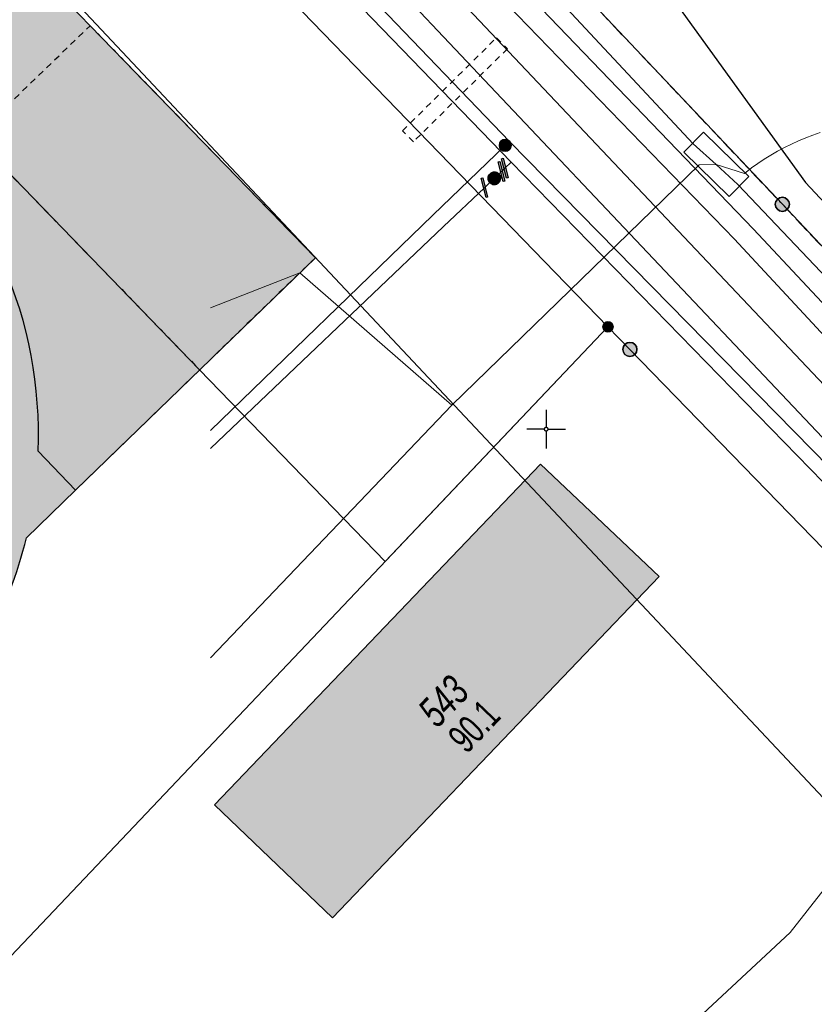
# Model space of a CAD drawing. Header units: metres. Extents: x 2695560 to 2696939, y 1260529 to 1262050.
# Tile 137 of 256: x 2695634 to 2695660, y 1260981 to 1261013. Entities that reach past the tile are written whole.
import ezdxf

# ---------------------------------------------------------------- set-up
doc = ezdxf.new("R2010")
doc.units = ezdxf.units.M
for name, pattern in [('AUSGEZOGEN', [0]), ('STRICHLINIE_S4', [0.66, 0.5, -0.16]), ('VERDECKT2_S2', [0.36, 0.2, -0.16])]:
    doc.linetypes.add(name, pattern=pattern)
for name, color, linetype in [('XR$1$AV_Flächen (EO)', 7, 'AUSGEZOGEN'), ('XR$1$AV_Gebäudeflächen (BB)', 7, 'AUSGEZOGEN'), ('XR$1$AV_Gebäudeflächen ut.', 7, 'AUSGEZOGEN'), ('XR$1$AV_Grenzpunkte', 7, 'AUSGEZOGEN'), ('XR$1$AV_Haus-Nr.', 7, 'AUSGEZOGEN'), ('XR$1$AV_Koordinatennetzpunkte', 7, 'AUSGEZOGEN'), ('XR$1$AV_Linien (BB)', 7, 'AUSGEZOGEN'), ('XR$1$AV_Linien (EO)', 7, 'AUSGEZOGEN'), ('XR$1$AV_Selbst. und dauerne Rechte', 7, 'AUSGEZOGEN'), ('XR$1$AV_Versicherung-Nr.', 7, 'AUSGEZOGEN'), ('XR$1$GA_LK_Absperrarmatur', 32, 'AUSGEZOGEN'), ('XR$1$GA_LK_Rohrleitungsteil', 32, 'AUSGEZOGEN'), ('XR$1$Liegenschaftsgrenzen', 7, 'AUSGEZOGEN'), ('XR$1$PFAV', 255, 'AUSGEZOGEN'), ('XR$1$PFGA', 255, 'AUSGEZOGEN'), ('XR$1$PFWA', 255, 'AUSGEZOGEN'), ('XR$1$RP_Abstandslinie', 7, 'AUSGEZOGEN'), ('XR$1$WA_LK_Absperrarmatur', 171, 'AUSGEZOGEN')]:
    doc.layers.add(name, color=color, linetype=linetype)
for name, color, linetype, lineweight in [('XR$2$ABW-LinieFlaeche-R-genau', 4, 'AUSGEZOGEN', 18), ('XR$2$ELE-Flaeche-oberirdisch', 1, 'AUSGEZOGEN', 18), ('XR$2$ELE-LinieFlaeche-ungenau', 1, 'VERDECKT2_S2', 18), ('XR$2$GAS-Linie-genau', 12, 'AUSGEZOGEN', 18), ('XR$2$GAS-Punkt', 12, 'AUSGEZOGEN', 18), ('XR$2$KOM-Flaeche-U-oberirdisch', 91, 'AUSGEZOGEN', 18), ('XR$2$KOM-Linie-U-genau', 91, 'AUSGEZOGEN', 18), ('XR$2$WAS-Linie-genau', 5, 'AUSGEZOGEN', 18), ('XR$2$WAS-Punkt', 5, 'AUSGEZOGEN', 18)]:
    doc.layers.add(name, color=color, linetype=linetype, lineweight=lineweight)
doc.styles.add('ARIAL', font='arial.ttf')

# ---------------------------------------------------------------- blocks, each defined once
blk = doc.blocks.new('COMPLEXOBJECT_388')
at = {"layer": 'XR$1$AV_Linien (BB)', "color": 7, "linetype": 'AUSGEZOGEN', "transparency": 33554687}
blk.add_line((5616.056, 10986.204), (5613.419, 10983.624), dxfattribs=at)
for points in [[(5628.624, 11012.391), (5619.231, 11003.234), (5614.947, 10999.057), (5614.061, 10999.967), (5611.785, 10997.748), (5613.858, 10995.622), (5615.112, 10996.844), (5616.487, 10995.433), (5615.234, 10994.212), (5617.307, 10992.086), (5623.583, 10998.204), (5622.689, 10999.121), (5622.972, 10999.397), (5631.262, 11007.479)], [(5633.565, 10999.287), (5634.772, 10998.026), (5633.188, 10996.488)], [(5631.621, 10992.652), (5631.09, 10993.197), (5628.502, 10990.673), (5630.274, 10988.856), (5630.132, 10988.717), (5628.352, 10990.543), (5625.794, 10988.05), (5626.309, 10987.522)], [(5622.443, 10986.056), (5620.856, 10984.528), (5619.672, 10985.753)]]:
    blk.add_lwpolyline(points, dxfattribs=at)
for centre, radius, start, end in [((5619.828, 10999.856), 13.742, 23.5168, 33.6929), ((5619.78, 10999.832), 13.796, 357.7359, 23.5262), ((5619.54, 10999.823), 14.05, 331.5006, 346.2695), ((5619.106, 11000.09), 14.558, 329.2768, 331.3921), ((5618.632, 11001.387), 15.849, 297.0469, 298.9715), ((5619.358, 10999.997), 14.28, 290.7047, 296.9899), ((5619.413, 10999.864), 14.136, 282.3777, 290.6886), ((5619.768, 11001.256), 15.503, 256.1454, 262.9555), ((5619.765, 11001.174), 15.422, 262.9293, 269.6533), ((5619.5, 10999.67), 17.16, 237.9428, 249.2455)]:
    blk.add_arc(centre, radius, start, end, dxfattribs=at)
blk = doc.blocks.new('COMPLEXOBJECT_437')
at = {"layer": 'XR$1$AV_Linien (BB)', "color": 7, "linetype": 'AUSGEZOGEN', "transparency": 33554687}
blk.add_lwpolyline([(5676.84, 10986.9), (5657.64, 11007.27), (5635.33, 11030.86), (5633.4, 11032.91), (5614.543, 11052.974)], dxfattribs=at)
blk = doc.blocks.new('COMPLEXOBJECT_438')
at = {"layer": 'XR$1$AV_Linien (BB)', "color": 7, "linetype": 'AUSGEZOGEN', "transparency": 33554687}
blk.add_lwpolyline([(5672.24, 10982.48), (5652.71, 11002.58), (5652, 11003.31)], dxfattribs=at)
blk.add_arc((5670.091, 10980.385), 3.001, 314.1088, 44.2735, dxfattribs=at)
blk = doc.blocks.new('COMPLEXOBJECT_633')
at = {"layer": 'XR$1$AV_Linien (BB)', "color": 7, "linetype": 'AUSGEZOGEN', "transparency": 33554687}
blk.add_lwpolyline([(5638.948, 11034.869), (5658.388, 11007.977), (5674.398, 10990.872), (5675.742, 10990.47), (5681.983, 10988.579), (5683.115, 10992.221), (5684.617, 10991.751)], dxfattribs=at)
blk = doc.blocks.new('COMPLEXOBJECT_813')
at = {"layer": 'XR$1$AV_Flächen (EO)', "color": 7, "linetype": 'AUSGEZOGEN', "transparency": 33554687}
for p, q in [((5622.972, 10999.397), (5631.262, 11007.479)), ((5633.565, 10999.287), (5634.772, 10998.026))]:
    blk.add_line(p, q, dxfattribs=at)
for centre, radius, start, end in [((5619.828, 10999.856), 13.742, 23.5168, 33.6929), ((5619.78, 10999.832), 13.796, 357.7359, 23.5262)]:
    blk.add_arc(centre, radius, start, end, dxfattribs=at)
blk = doc.blocks.new('COMPLEXOBJECT_1156')
at = {"layer": 'XR$1$AV_Selbst. und dauerne Rechte', "color": 255, "linetype": 'AUSGEZOGEN', "transparency": 33554687}
blk.add_lwpolyline([(5634.89, 11034.3), (5633.4, 11032.91), (5635.33, 11030.86), (5657.64, 11007.27), (5676.84, 10986.9)], dxfattribs=at)
blk = doc.blocks.new('COMPLEXOBJECT_1157')
at = {"layer": 'XR$1$AV_Selbst. und dauerne Rechte', "color": 7, "linetype": 'STRICHLINIE_S4', "transparency": 33554687}
blk.add_lwpolyline([(5634.89, 11034.3), (5633.4, 11032.91), (5635.33, 11030.86), (5657.64, 11007.27), (5676.84, 10986.9)], dxfattribs=at)
blk = doc.blocks.new('COMPLEXOBJECT_1391')
at = {"layer": 'XR$1$Liegenschaftsgrenzen', "color": 7, "linetype": 'AUSGEZOGEN', "transparency": 33554687}
blk.add_lwpolyline([(5652, 11003.31), (5652.71, 11002.58), (5672.24, 10982.48)], dxfattribs=at)
blk.add_arc((5670.091, 10980.385), 3.001, 314.1088, 44.2735, dxfattribs=at)
blk = doc.blocks.new('COMPLEXOBJECT_1392')
at = {"layer": 'XR$1$Liegenschaftsgrenzen', "color": 7, "linetype": 'AUSGEZOGEN', "transparency": 33554687}
blk.add_lwpolyline([(5633.4, 11032.91), (5635.33, 11030.86), (5657.64, 11007.27), (5676.84, 10986.9)], dxfattribs=at)
blk = doc.blocks.new('BAV15')
at = {"layer": 'XR$1$PFAV', "transparency": 33554687}
blk.add_hatch(color=7, dxfattribs=at).paths.add_polyline_path([(0.5, 0), (0.49, 0.101), (0.459, 0.197), (0.41, 0.286), (0.344, 0.362), (0.264, 0.424), (0.174, 0.469), (0.076, 0.494), (-0.025, 0.499), (-0.125, 0.484), (-0.22, 0.449), (-0.306, 0.395), (-0.379, 0.326), (-0.437, 0.243), (-0.477, 0.15), (-0.497, 0.051), (-0.497, -0.051), (-0.477, -0.15), (-0.437, -0.243), (-0.379, -0.326), (-0.306, -0.395), (-0.22, -0.449), (-0.125, -0.484), (-0.025, -0.499), (0.076, -0.494), (0.174, -0.469), (0.264, -0.424), (0.344, -0.362), (0.41, -0.286), (0.459, -0.197), (0.49, -0.101)])
at = {"color": 7, "transparency": 33554687}
for start, end in [(90, 270), (270, 90)]:
    blk.add_arc((0, 0), 0.5, start, end, dxfattribs=at)
at = {"layer": 'XR$1$PFAV', "transparency": 33554687}
blk.add_circle((0, 0), 0.5, dxfattribs=at)
blk = doc.blocks.new('BAV2041')
at = {"color": 7, "transparency": 33554687}
for p, q in [((0, 0.5), (0, 0.05)), ((-0.05, 0), (-0.5, 0)), ((0.05, 0), (0.5, 0)), ((0, -0.05), (0, -0.5))]:
    blk.add_line(p, q, dxfattribs=at)
blk.add_circle((0, 0), 0.05, dxfattribs=at)
for start, end in [(90, 270), (270, 90)]:
    blk.add_arc((0, 0), 0.05, start, end, dxfattribs=at)
blk = doc.blocks.new('BWA965')
at = {"layer": 'XR$1$PFWA', "transparency": 33554687}
blk.add_hatch(color=7, dxfattribs=at).paths.add_polyline_path([(0, 0.5), (-0.051, 0.497), (-0.101, 0.49), (-0.15, 0.477), (-0.197, 0.459), (-0.243, 0.437), (-0.286, 0.41), (-0.326, 0.379), (-0.362, 0.344), (-0.395, 0.306), (-0.424, 0.264), (-0.449, 0.22), (-0.469, 0.174), (-0.484, 0.125), (-0.494, 0.076), (-0.499, 0.025), (-0.499, -0.025), (-0.494, -0.076), (-0.484, -0.125), (-0.469, -0.174), (-0.449, -0.22), (-0.424, -0.264), (-0.395, -0.306), (-0.362, -0.344), (-0.326, -0.379), (-0.286, -0.41), (-0.243, -0.437), (-0.197, -0.459), (-0.15, -0.477), (-0.101, -0.49), (-0.051, -0.497), (0, -0.5), (0.051, -0.497), (0.101, -0.49), (0.15, -0.477), (0.197, -0.459), (0.243, -0.437), (0.286, -0.41), (0.326, -0.379), (0.362, -0.344), (0.395, -0.306), (0.424, -0.264), (0.449, -0.22), (0.469, -0.174), (0.484, -0.125), (0.494, -0.076), (0.499, -0.025), (0.499, 0.025), (0.494, 0.076), (0.484, 0.125), (0.469, 0.174), (0.449, 0.22), (0.424, 0.264), (0.395, 0.306), (0.362, 0.344), (0.326, 0.379), (0.286, 0.41), (0.243, 0.437), (0.197, 0.459), (0.15, 0.477), (0.101, 0.49), (0.051, 0.497)])
at = {"transparency": 33554687}
blk.add_line((0, 0.5), (0, -0.5), dxfattribs=at)
for start, end in [(90, 270), (270, 90)]:
    blk.add_arc((0, 0), 0.5, start, end, dxfattribs=at)
blk = doc.blocks.new('BGA2013')
at = {"transparency": 33554687}
blk.add_hatch(color=36, dxfattribs=at).paths.add_polyline_path([(-0.291, -0.409), (0.352, 0.357), (0.291, 0.409), (-0.352, -0.357)])
at = {"color": 32, "transparency": 33554687}
blk.add_lwpolyline([(-0.291, -0.409), (-0.352, -0.357), (0.291, 0.409), (0.352, 0.357), (-0.291, -0.409)], close=True, dxfattribs=at)
blk = doc.blocks.new('BGA965')
at = {"layer": 'XR$1$PFGA', "transparency": 33554687}
blk.add_hatch(color=7, dxfattribs=at).paths.add_polyline_path([(0.5, 0), (0.49, 0.101), (0.459, 0.197), (0.41, 0.286), (0.344, 0.362), (0.264, 0.424), (0.174, 0.469), (0.076, 0.494), (-0.025, 0.499), (-0.125, 0.484), (-0.22, 0.449), (-0.306, 0.395), (-0.379, 0.326), (-0.437, 0.243), (-0.477, 0.15), (-0.497, 0.051), (-0.497, -0.051), (-0.477, -0.15), (-0.437, -0.243), (-0.379, -0.326), (-0.306, -0.395), (-0.22, -0.449), (-0.125, -0.484), (-0.025, -0.499), (0.076, -0.494), (0.174, -0.469), (0.264, -0.424), (0.344, -0.362), (0.41, -0.286), (0.459, -0.197), (0.49, -0.101)])
at = {"color": 32, "transparency": 33554687}
blk.add_line((0, 0.5), (0, -0.5), dxfattribs=at)
for start, end in [(90, 270), (270, 90)]:
    blk.add_arc((0, 0), 0.5, start, end, dxfattribs=at)
at = {"layer": 'XR$1$PFGA', "transparency": 33554687}
blk.add_circle((0, 0), 0.5, dxfattribs=at)
blk = doc.blocks.new('GAS-ABSPERRORGAN')
at = {"layer": 'XR$2$GAS-Punkt', "linetype": 'AUSGEZOGEN', "lineweight": 25, "transparency": 33554687}
blk.add_line((0, 200, 2500), (0, -200, 2500), dxfattribs=at)
for points in [[(-196, 39, 2500), (0, 0, 2500), (-200, 0, 2500)], [(-196, 39), (0, 0), (-200, 0)], [(-196, 39, 2500), (-196, 39), (-200, 0), (-200, 0, 2500)], [(-200, 0, 2500), (0, 0, 2500), (-196, -39, 2500)], [(-200, 0), (0, 0), (-196, -39)], [(-185, 77, 2500), (0, 0, 2500), (-196, 39, 2500)], [(-185, 77), (0, 0), (-196, 39)], [(-185, 77, 2500), (-185, 77), (-196, 39), (-196, 39, 2500)], [(-196, -39, 2500), (0, 0, 2500), (-185, -77, 2500)], [(-196, -39), (0, 0), (-185, -77)], [(-166, 111, 2500), (0, 0, 2500), (-185, 77, 2500)], [(-166, 111), (0, 0), (-185, 77)], [(-166, 111, 2500), (-166, 111), (-185, 77), (-185, 77, 2500)], [(-185, -77, 2500), (0, 0, 2500), (-166, -111, 2500)], [(-185, -77), (0, 0), (-166, -111)], [(-141, 141, 2500), (0, 0, 2500), (-166, 111, 2500)], [(-141, 141), (0, 0), (-166, 111)], [(-141, 141, 2500), (-141, 141), (-166, 111), (-166, 111, 2500)], [(-166, -111, 2500), (0, 0, 2500), (-141, -141, 2500)], [(-166, -111), (0, 0), (-141, -141)], [(-111, 166, 2500), (0, 0, 2500), (-141, 141, 2500)], [(-111, 166), (0, 0), (-141, 141)], [(-111, 166, 2500), (-111, 166), (-141, 141), (-141, 141, 2500)], [(-141, -141, 2500), (0, 0, 2500), (-111, -166, 2500)], [(-141, -141), (0, 0), (-111, -166)], [(-77, 185, 2500), (0, 0, 2500), (-111, 166, 2500)], [(-77, 185), (0, 0), (-111, 166)], [(-77, 185, 2500), (-77, 185), (-111, 166), (-111, 166, 2500)], [(-111, -166, 2500), (0, 0, 2500), (-77, -185, 2500)], [(-111, -166), (0, 0), (-77, -185)], [(-39, 196, 2500), (0, 0, 2500), (-77, 185, 2500)], [(-39, 196), (0, 0), (-77, 185)], [(-39, 196, 2500), (-39, 196), (-77, 185), (-77, 185, 2500)], [(-77, -185, 2500), (0, 0, 2500), (-39, -196, 2500)], [(-77, -185), (0, 0), (-39, -196)], [(0, 200, 2500), (0, 0, 2500), (-39, 196, 2500)], [(0, 200), (0, 0), (-39, 196)], [(0, 200, 2500), (0, 200), (-39, 196), (-39, 196, 2500)], [(-39, -196, 2500), (0, 0, 2500), (0, -200, 2500)], [(-39, -196), (0, 0), (0, -200)], [(39, 196, 2500), (0, 0, 2500), (0, 200, 2500)], [(39, 196), (0, 0), (0, 200)], [(39, 196, 2500), (39, 196), (0, 200), (0, 200, 2500)], [(77, 185, 2500), (0, 0, 2500), (39, 196, 2500)], [(77, 185), (0, 0), (39, 196)], [(111, 166, 2500), (0, 0, 2500), (77, 185, 2500)], [(111, 166), (0, 0), (77, 185)], [(141, 141, 2500), (0, 0, 2500), (111, 166, 2500)], [(141, 141), (0, 0), (111, 166)], [(166, 111, 2500), (0, 0, 2500), (141, 141, 2500)], [(166, 111), (0, 0), (141, 141)], [(185, 77, 2500), (0, 0, 2500), (166, 111, 2500)], [(185, 77), (0, 0), (166, 111)], [(196, 39, 2500), (0, 0, 2500), (185, 77, 2500)], [(196, 39), (0, 0), (185, 77)], [(200, 0, 2500), (0, 0, 2500), (196, 39, 2500)], [(200, 0), (0, 0), (196, 39)], [(0, -200, 2500), (0, 0, 2500), (39, -196, 2500)], [(39, -196, 2500), (0, 0, 2500), (77, -185, 2500)], [(77, -185, 2500), (0, 0, 2500), (111, -166, 2500)], [(111, -166, 2500), (0, 0, 2500), (141, -141, 2500)], [(141, -141, 2500), (0, 0, 2500), (166, -111, 2500)], [(166, -111, 2500), (0, 0, 2500), (185, -77, 2500)], [(185, -77, 2500), (0, 0, 2500), (196, -39, 2500)], [(196, -39, 2500), (0, 0, 2500), (200, 0, 2500)], [(0, -200), (0, 0), (39, -196)], [(39, -196), (0, 0), (77, -185)], [(77, -185), (0, 0), (111, -166)], [(111, -166), (0, 0), (141, -141)], [(141, -141), (0, 0), (166, -111)], [(166, -111), (0, 0), (185, -77)], [(185, -77), (0, 0), (196, -39)], [(196, -39), (0, 0), (200, 0)], [(77, 185, 2500), (77, 185), (39, 196), (39, 196, 2500)], [(111, 166, 2500), (111, 166), (77, 185), (77, 185, 2500)], [(141, 141, 2500), (141, 141), (111, 166), (111, 166, 2500)], [(166, 111, 2500), (166, 111), (141, 141), (141, 141, 2500)], [(185, 77, 2500), (185, 77), (166, 111), (166, 111, 2500)], [(196, 39, 2500), (196, 39), (185, 77), (185, 77, 2500)], [(200, 0, 2500), (200, 0), (196, 39), (196, 39, 2500)], [(-200, 0, 2500), (-200, 0), (-196, -39), (-196, -39, 2500)], [(-196, -39, 2500), (-196, -39), (-185, -77), (-185, -77, 2500)], [(-185, -77, 2500), (-185, -77), (-166, -111), (-166, -111, 2500)], [(-166, -111, 2500), (-166, -111), (-141, -141), (-141, -141, 2500)], [(-141, -141, 2500), (-141, -141), (-111, -166), (-111, -166, 2500)], [(-111, -166, 2500), (-111, -166), (-77, -185), (-77, -185, 2500)], [(-77, -185, 2500), (-77, -185), (-39, -196), (-39, -196, 2500)], [(-39, -196, 2500), (-39, -196), (0, -200), (0, -200, 2500)], [(0, -200, 2500), (0, -200), (39, -196), (39, -196, 2500)], [(39, -196, 2500), (39, -196), (77, -185), (77, -185, 2500)], [(77, -185, 2500), (77, -185), (111, -166), (111, -166, 2500)], [(111, -166, 2500), (111, -166), (141, -141), (141, -141, 2500)], [(141, -141, 2500), (141, -141), (166, -111), (166, -111, 2500)], [(166, -111, 2500), (166, -111), (185, -77), (185, -77, 2500)], [(185, -77, 2500), (185, -77), (196, -39), (196, -39, 2500)], [(196, -39, 2500), (196, -39), (200, 0), (200, 0, 2500)]]:
    blk.add_3dface(points, dxfattribs=at)
blk = doc.blocks.new('WAS-ABSPERRORGAN')
at = {"layer": 'XR$2$WAS-Punkt', "linetype": 'AUSGEZOGEN', "transparency": 33554687}
for p, q in [((0, 200, 2500), (0, -200, 2500)), ((0, 0), (0, 0))]:
    blk.add_line(p, q, dxfattribs=at)
blk.add_circle((0, 0, 502500), 200, dxfattribs=at)

msp = doc.modelspace()

# ---------------------------------------------------------------- hatches: boundary and pattern name
at = {"layer": 'XR$1$AV_Gebäudeflächen (BB)', "true_color": 0xd2d2d2, "transparency": 33554687}
for points in [[(2695624.047, 1261017.91), (2695614.625, 1261008.763), (2695613.776, 1261009.639), (2695611.097, 1261007.038), (2695611.856, 1261006.256), (2695610.06, 1261004.512), (2695609.301, 1261005.294), (2695605.271, 1261001.382), (2695606.499, 1261000.132), (2695606.497, 1261000.071), (2695606.495, 1261000.01), (2695606.493, 1260999.949), (2695606.491, 1260999.888), (2695606.49, 1260999.827), (2695606.489, 1260999.766), (2695606.488, 1260999.705), (2695606.488, 1260999.644), (2695606.488, 1260999.583), (2695606.488, 1260999.522), (2695606.488, 1260999.461), (2695606.489, 1260999.401), (2695606.49, 1260999.34), (2695606.491, 1260999.279), (2695606.492, 1260999.218), (2695606.494, 1260999.157), (2695606.496, 1260999.096), (2695606.498, 1260999.035), (2695606.5, 1260998.974), (2695606.503, 1260998.913), (2695606.506, 1260998.852), (2695606.509, 1260998.791), (2695606.513, 1260998.73), (2695606.516, 1260998.669), (2695606.52, 1260998.609), (2695606.525, 1260998.548), (2695606.529, 1260998.487), (2695606.534, 1260998.426), (2695606.539, 1260998.365), (2695606.544, 1260998.305), (2695606.55, 1260998.244), (2695606.555, 1260998.188), (2695606.561, 1260998.133), (2695606.567, 1260998.077), (2695606.573, 1260998.021), (2695606.579, 1260997.965), (2695606.585, 1260997.91), (2695606.592, 1260997.854), (2695606.599, 1260997.799), (2695606.606, 1260997.743), (2695606.613, 1260997.687), (2695606.621, 1260997.632), (2695606.628, 1260997.576), (2695606.636, 1260997.521), (2695606.644, 1260997.466), (2695606.653, 1260997.41), (2695606.661, 1260997.355), (2695606.67, 1260997.3), (2695606.679, 1260997.244), (2695606.688, 1260997.189), (2695606.698, 1260997.134), (2695606.707, 1260997.079), (2695606.717, 1260997.023), (2695606.727, 1260996.968), (2695606.737, 1260996.913), (2695606.748, 1260996.858), (2695606.758, 1260996.803), (2695606.769, 1260996.748), (2695606.78, 1260996.693), (2695606.792, 1260996.639), (2695606.803, 1260996.584), (2695606.815, 1260996.529), (2695604.154, 1260993.962), (2695604.191, 1260993.859), (2695604.229, 1260993.755), (2695604.267, 1260993.652), (2695604.306, 1260993.55), (2695604.346, 1260993.447), (2695604.387, 1260993.345), (2695604.427, 1260993.243), (2695604.469, 1260993.141), (2695604.511, 1260993.04), (2695604.554, 1260992.939), (2695604.598, 1260992.838), (2695604.642, 1260992.737), (2695604.687, 1260992.637), (2695604.732, 1260992.537), (2695604.778, 1260992.437), (2695604.824, 1260992.337), (2695604.872, 1260992.238), (2695604.919, 1260992.139), (2695604.968, 1260992.04), (2695605.017, 1260991.942), (2695605.067, 1260991.844), (2695605.117, 1260991.746), (2695605.168, 1260991.649), (2695605.219, 1260991.552), (2695605.271, 1260991.455), (2695605.324, 1260991.358), (2695605.377, 1260991.262), (2695605.431, 1260991.166), (2695605.485, 1260991.071), (2695605.54, 1260990.976), (2695605.596, 1260990.881), (2695605.604, 1260990.867), (2695605.612, 1260990.854), (2695605.621, 1260990.84), (2695605.629, 1260990.826), (2695605.637, 1260990.812), (2695605.645, 1260990.799), (2695605.654, 1260990.785), (2695605.662, 1260990.771), (2695605.67, 1260990.758), (2695605.678, 1260990.744), (2695605.687, 1260990.73), (2695605.695, 1260990.716), (2695605.703, 1260990.703), (2695605.712, 1260990.689), (2695605.72, 1260990.676), (2695605.728, 1260990.662), (2695605.737, 1260990.648), (2695605.745, 1260990.635), (2695605.753, 1260990.621), (2695605.762, 1260990.607), (2695605.77, 1260990.594), (2695605.779, 1260990.58), (2695605.787, 1260990.567), (2695605.796, 1260990.553), (2695605.804, 1260990.539), (2695605.813, 1260990.526), (2695605.821, 1260990.512), (2695605.829, 1260990.499), (2695605.838, 1260990.485), (2695605.846, 1260990.472), (2695605.855, 1260990.458), (2695606.391, 1260990.981), (2695608.868, 1260988.44), (2695607.135, 1260986.75), (2695607.276, 1260986.605), (2695608.998, 1260988.285), (2695611.488, 1260985.731), (2695610.948, 1260985.204), (2695610.961, 1260985.195), (2695610.974, 1260985.186), (2695610.988, 1260985.178), (2695611.001, 1260985.169), (2695611.014, 1260985.16), (2695611.028, 1260985.151), (2695611.041, 1260985.143), (2695611.054, 1260985.134), (2695611.067, 1260985.125), (2695611.081, 1260985.117), (2695611.094, 1260985.108), (2695611.107, 1260985.099), (2695611.121, 1260985.091), (2695611.134, 1260985.082), (2695611.147, 1260985.073), (2695611.161, 1260985.065), (2695611.174, 1260985.056), (2695611.187, 1260985.047), (2695611.201, 1260985.039), (2695611.214, 1260985.03), (2695611.228, 1260985.022), (2695611.241, 1260985.013), (2695611.254, 1260985.005), (2695611.268, 1260984.996), (2695611.281, 1260984.988), (2695611.295, 1260984.979), (2695611.308, 1260984.971), (2695611.322, 1260984.962), (2695611.335, 1260984.954), (2695611.349, 1260984.945), (2695611.362, 1260984.937), (2695611.455, 1260984.879), (2695611.548, 1260984.822), (2695611.641, 1260984.766), (2695611.735, 1260984.71), (2695611.829, 1260984.655), (2695611.924, 1260984.6), (2695612.019, 1260984.546), (2695612.114, 1260984.492), (2695612.209, 1260984.44), (2695612.305, 1260984.387), (2695612.401, 1260984.336), (2695612.498, 1260984.285), (2695612.595, 1260984.234), (2695612.692, 1260984.184), (2695612.79, 1260984.135), (2695612.887, 1260984.087), (2695612.985, 1260984.039), (2695613.084, 1260983.991), (2695613.183, 1260983.945), (2695613.282, 1260983.899), (2695613.381, 1260983.853), (2695613.48, 1260983.808), (2695613.58, 1260983.764), (2695613.68, 1260983.721), (2695613.781, 1260983.678), (2695613.882, 1260983.636), (2695613.983, 1260983.594), (2695614.084, 1260983.553), (2695614.185, 1260983.513), (2695614.287, 1260983.473), (2695614.389, 1260983.434), (2695617.026, 1260986.014), (2695617.084, 1260986), (2695617.142, 1260985.986), (2695617.199, 1260985.972), (2695617.257, 1260985.959), (2695617.315, 1260985.946), (2695617.373, 1260985.933), (2695617.431, 1260985.92), (2695617.489, 1260985.907), (2695617.547, 1260985.895), (2695617.606, 1260985.883), (2695617.664, 1260985.871), (2695617.722, 1260985.859), (2695617.781, 1260985.848), (2695617.839, 1260985.837), (2695617.897, 1260985.826), (2695617.956, 1260985.815), (2695618.014, 1260985.804), (2695618.073, 1260985.794), (2695618.131, 1260985.784), (2695618.19, 1260985.774), (2695618.249, 1260985.764), (2695618.307, 1260985.755), (2695618.366, 1260985.746), (2695618.425, 1260985.737), (2695618.484, 1260985.728), (2695618.542, 1260985.719), (2695618.601, 1260985.711), (2695618.66, 1260985.703), (2695618.719, 1260985.695), (2695618.778, 1260985.687), (2695618.837, 1260985.68), (2695618.895, 1260985.673), (2695618.953, 1260985.666), (2695619.011, 1260985.659), (2695619.069, 1260985.653), (2695619.127, 1260985.647), (2695619.185, 1260985.641), (2695619.243, 1260985.635), (2695619.301, 1260985.63), (2695619.359, 1260985.624), (2695619.418, 1260985.619), (2695619.476, 1260985.614), (2695619.534, 1260985.61), (2695619.592, 1260985.605), (2695619.65, 1260985.601), (2695619.709, 1260985.597), (2695619.767, 1260985.593), (2695619.825, 1260985.59), (2695619.883, 1260985.586), (2695619.942, 1260985.583), (2695620, 1260985.58), (2695620.058, 1260985.578), (2695620.117, 1260985.575), (2695620.175, 1260985.573), (2695620.233, 1260985.571), (2695620.292, 1260985.569), (2695620.35, 1260985.568), (2695620.408, 1260985.566), (2695620.467, 1260985.565), (2695620.525, 1260985.564), (2695620.584, 1260985.563), (2695620.642, 1260985.563), (2695621.826, 1260984.338), (2695623.413, 1260985.866), (2695623.478, 1260985.88), (2695623.542, 1260985.895), (2695623.607, 1260985.91), (2695623.671, 1260985.925), (2695623.735, 1260985.941), (2695623.799, 1260985.957), (2695623.864, 1260985.973), (2695623.928, 1260985.989), (2695623.992, 1260986.006), (2695624.056, 1260986.023), (2695624.119, 1260986.04), (2695624.183, 1260986.058), (2695624.247, 1260986.076), (2695624.31, 1260986.094), (2695624.374, 1260986.112), (2695624.437, 1260986.131), (2695624.501, 1260986.15), (2695624.564, 1260986.17), (2695624.627, 1260986.19), (2695624.69, 1260986.21), (2695624.753, 1260986.23), (2695624.816, 1260986.25), (2695624.879, 1260986.271), (2695624.941, 1260986.293), (2695625.004, 1260986.314), (2695625.066, 1260986.336), (2695625.129, 1260986.358), (2695625.191, 1260986.38), (2695625.253, 1260986.403), (2695625.315, 1260986.426), (2695625.377, 1260986.449), (2695625.424, 1260986.467), (2695625.471, 1260986.485), (2695625.519, 1260986.503), (2695625.566, 1260986.522), (2695625.613, 1260986.54), (2695625.659, 1260986.559), (2695625.706, 1260986.578), (2695625.753, 1260986.597), (2695625.8, 1260986.617), (2695625.846, 1260986.636), (2695625.893, 1260986.656), (2695625.939, 1260986.675), (2695625.986, 1260986.695), (2695626.032, 1260986.715), (2695626.079, 1260986.736), (2695626.125, 1260986.756), (2695626.171, 1260986.777), (2695626.217, 1260986.797), (2695626.263, 1260986.818), (2695626.309, 1260986.839), (2695626.355, 1260986.861), (2695626.401, 1260986.882), (2695626.446, 1260986.904), (2695626.492, 1260986.925), (2695626.537, 1260986.947), (2695626.583, 1260986.969), (2695626.628, 1260986.992), (2695626.674, 1260987.014), (2695626.719, 1260987.036), (2695626.764, 1260987.059), (2695626.809, 1260987.082), (2695626.824, 1260987.09), (2695626.84, 1260987.098), (2695626.855, 1260987.106), (2695626.87, 1260987.113), (2695626.885, 1260987.121), (2695626.901, 1260987.129), (2695626.916, 1260987.137), (2695626.931, 1260987.145), (2695626.946, 1260987.153), (2695626.962, 1260987.161), (2695626.977, 1260987.169), (2695626.992, 1260987.177), (2695627.007, 1260987.185), (2695627.022, 1260987.193), (2695627.037, 1260987.201), (2695627.053, 1260987.209), (2695627.068, 1260987.217), (2695627.083, 1260987.225), (2695627.098, 1260987.233), (2695627.113, 1260987.241), (2695627.128, 1260987.25), (2695627.143, 1260987.258), (2695627.159, 1260987.266), (2695627.174, 1260987.274), (2695627.189, 1260987.282), (2695627.204, 1260987.291), (2695627.219, 1260987.299), (2695627.234, 1260987.307), (2695627.249, 1260987.315), (2695627.264, 1260987.324), (2695627.279, 1260987.332), (2695626.764, 1260987.86), (2695629.322, 1260990.353), (2695631.102, 1260988.527), (2695631.244, 1260988.666), (2695629.472, 1260990.483), (2695632.06, 1260993.007), (2695632.591, 1260992.462), (2695632.6, 1260992.477), (2695632.609, 1260992.492), (2695632.617, 1260992.507), (2695632.626, 1260992.522), (2695632.635, 1260992.537), (2695632.644, 1260992.552), (2695632.653, 1260992.567), (2695632.661, 1260992.582), (2695632.67, 1260992.597), (2695632.679, 1260992.612), (2695632.687, 1260992.627), (2695632.696, 1260992.642), (2695632.705, 1260992.657), (2695632.713, 1260992.672), (2695632.722, 1260992.687), (2695632.73, 1260992.702), (2695632.739, 1260992.717), (2695632.748, 1260992.732), (2695632.756, 1260992.747), (2695632.765, 1260992.762), (2695632.773, 1260992.777), (2695632.782, 1260992.792), (2695632.79, 1260992.808), (2695632.798, 1260992.823), (2695632.807, 1260992.838), (2695632.815, 1260992.853), (2695632.824, 1260992.868), (2695632.832, 1260992.883), (2695632.84, 1260992.899), (2695632.849, 1260992.914), (2695632.857, 1260992.929), (2695632.912, 1260993.032), (2695632.967, 1260993.135), (2695633.02, 1260993.239), (2695633.073, 1260993.343), (2695633.125, 1260993.448), (2695633.176, 1260993.553), (2695633.226, 1260993.659), (2695633.275, 1260993.765), (2695633.324, 1260993.871), (2695633.371, 1260993.978), (2695633.418, 1260994.085), (2695633.463, 1260994.192), (2695633.508, 1260994.3), (2695633.552, 1260994.408), (2695633.595, 1260994.517), (2695633.637, 1260994.626), (2695633.678, 1260994.735), (2695633.719, 1260994.845), (2695633.758, 1260994.955), (2695633.796, 1260995.065), (2695633.834, 1260995.176), (2695633.87, 1260995.287), (2695633.906, 1260995.398), (2695633.941, 1260995.51), (2695633.975, 1260995.622), (2695634.008, 1260995.734), (2695634.04, 1260995.846), (2695634.071, 1260995.959), (2695634.101, 1260996.072), (2695634.13, 1260996.185), (2695634.158, 1260996.298), (2695635.742, 1260997.836), (2695634.535, 1260999.097), (2695634.541, 1260999.297), (2695634.545, 1260999.498), (2695634.546, 1260999.698), (2695634.543, 1260999.898), (2695634.538, 1261000.098), (2695634.53, 1261000.299), (2695634.519, 1261000.499), (2695634.505, 1261000.698), (2695634.488, 1261000.898), (2695634.469, 1261001.097), (2695634.446, 1261001.296), (2695634.421, 1261001.495), (2695634.392, 1261001.693), (2695634.361, 1261001.891), (2695634.327, 1261002.089), (2695634.29, 1261002.286), (2695634.25, 1261002.482), (2695634.208, 1261002.678), (2695634.162, 1261002.873), (2695634.114, 1261003.067), (2695634.063, 1261003.261), (2695634.009, 1261003.454), (2695633.952, 1261003.646), (2695633.892, 1261003.837), (2695633.83, 1261004.027), (2695633.765, 1261004.217), (2695633.697, 1261004.405), (2695633.627, 1261004.593), (2695633.554, 1261004.779), (2695633.478, 1261004.965), (2695633.399, 1261005.149), (2695633.367, 1261005.221), (2695633.335, 1261005.293), (2695633.303, 1261005.365), (2695633.27, 1261005.436), (2695633.237, 1261005.508), (2695633.203, 1261005.579), (2695633.169, 1261005.65), (2695633.135, 1261005.721), (2695633.1, 1261005.791), (2695633.064, 1261005.862), (2695633.029, 1261005.932), (2695632.993, 1261006.002), (2695632.956, 1261006.071), (2695632.919, 1261006.141), (2695632.882, 1261006.21), (2695632.844, 1261006.279), (2695632.806, 1261006.348), (2695632.768, 1261006.417), (2695632.729, 1261006.486), (2695632.689, 1261006.554), (2695632.65, 1261006.622), (2695632.61, 1261006.69), (2695632.569, 1261006.757), (2695632.528, 1261006.824), (2695632.487, 1261006.892), (2695632.446, 1261006.958), (2695632.404, 1261007.025), (2695632.361, 1261007.091), (2695632.319, 1261007.157), (2695632.275, 1261007.223), (2695632.232, 1261007.289), (2695623.942, 1260999.207), (2695623.659, 1260998.931), (2695624.553, 1260998.014), (2695618.277, 1260991.896), (2695616.204, 1260994.022), (2695617.457, 1260995.243), (2695616.082, 1260996.654), (2695614.828, 1260995.432), (2695612.755, 1260997.558), (2695615.031, 1260999.777), (2695615.917, 1260998.867), (2695620.201, 1261003.044), (2695629.594, 1261012.201)], [(2695644.06, 1260984.011), (2695654.627, 1260995.051), (2695650.792, 1260998.679), (2695640.246, 1260987.661)]]:
    msp.add_hatch(color=254, dxfattribs=at).paths.add_polyline_path(points)
at = {"layer": 'XR$1$AV_Gebäudeflächen ut.', "true_color": 0xf5f5f5, "transparency": 33554687}
msp.add_hatch(color=7, dxfattribs=at).paths.add_polyline_path([(2695623.942, 1260999.207), (2695632.232, 1261007.289), (2695632.275, 1261007.223), (2695632.319, 1261007.157), (2695632.361, 1261007.091), (2695632.404, 1261007.025), (2695632.446, 1261006.958), (2695632.487, 1261006.892), (2695632.528, 1261006.824), (2695632.569, 1261006.757), (2695632.61, 1261006.69), (2695632.65, 1261006.622), (2695632.689, 1261006.554), (2695632.729, 1261006.486), (2695632.768, 1261006.417), (2695632.806, 1261006.348), (2695632.844, 1261006.279), (2695632.882, 1261006.21), (2695632.919, 1261006.141), (2695632.956, 1261006.071), (2695632.993, 1261006.002), (2695633.029, 1261005.932), (2695633.064, 1261005.862), (2695633.1, 1261005.791), (2695633.135, 1261005.721), (2695633.169, 1261005.65), (2695633.203, 1261005.579), (2695633.237, 1261005.508), (2695633.27, 1261005.436), (2695633.303, 1261005.365), (2695633.335, 1261005.293), (2695633.367, 1261005.221), (2695633.399, 1261005.149), (2695633.478, 1261004.965), (2695633.554, 1261004.779), (2695633.627, 1261004.593), (2695633.697, 1261004.405), (2695633.765, 1261004.217), (2695633.83, 1261004.027), (2695633.892, 1261003.837), (2695633.952, 1261003.646), (2695634.009, 1261003.454), (2695634.063, 1261003.261), (2695634.114, 1261003.067), (2695634.162, 1261002.873), (2695634.208, 1261002.678), (2695634.25, 1261002.482), (2695634.29, 1261002.286), (2695634.327, 1261002.089), (2695634.361, 1261001.891), (2695634.392, 1261001.693), (2695634.421, 1261001.495), (2695634.446, 1261001.296), (2695634.469, 1261001.097), (2695634.488, 1261000.898), (2695634.505, 1261000.698), (2695634.519, 1261000.499), (2695634.53, 1261000.299), (2695634.538, 1261000.098), (2695634.543, 1260999.898), (2695634.546, 1260999.698), (2695634.545, 1260999.498), (2695634.541, 1260999.297), (2695634.535, 1260999.097), (2695635.742, 1260997.836), (2695643.504, 1261005.354), (2695636.217, 1261012.857), (2695634.21, 1261014.929), (2695630.472, 1261011.297), (2695629.594, 1261012.201), (2695620.201, 1261003.044)])

# ---------------------------------------------------------------- linework, layer by layer
at = {"layer": 'XR$1$AV_Flächen (EO)', "color": 7, "linetype": 'AUSGEZOGEN', "transparency": 33554687}
msp.add_lwpolyline([(2695635.742, 1260997.836), (2695643.504, 1261005.354), (2695636.217, 1261012.857), (2695634.21, 1261014.929), (2695630.472, 1261011.297), (2695629.594, 1261012.201)], dxfattribs=at)
at = {"layer": 'XR$1$AV_Linien (BB)', "color": 7, "linetype": 'AUSGEZOGEN', "transparency": 33554687}
for points in [[(2695652.97, 1261003.12), (2695631.13, 1261025.63), (2695627.11, 1261029.57), (2695621.5, 1261035.077)], [(2695629.594, 1261012.201), (2695630.472, 1261011.297), (2695632.48, 1261009.245), (2695639.76, 1261001.728), (2695645.764, 1260995.53), (2695652.97, 1261003.12)]]:
    msp.add_lwpolyline(points, dxfattribs=at)
msp.add_lwpolyline([(2695644.06, 1260984.011), (2695640.246, 1260987.661), (2695650.792, 1260998.679), (2695654.627, 1260995.051), (2695644.06, 1260984.011)], close=True, dxfattribs=at)
at = {"layer": 'XR$1$AV_Linien (EO)', "color": 7, "linetype": 'VERDECKT2_S2', "transparency": 33554687}
msp.add_line((2695632.48, 1261009.245), (2695639.76, 1261001.728), dxfattribs=at)
msp.add_lwpolyline([(2695632.48, 1261009.245), (2695636.217, 1261012.857), (2695643.504, 1261005.354), (2695635.742, 1260997.836)], dxfattribs=at)
at = {"layer": 'XR$1$Liegenschaftsgrenzen', "color": 7, "linetype": 'AUSGEZOGEN', "transparency": 33554687}
for points in [[(2695627.11, 1261029.57), (2695631.13, 1261025.63), (2695652.97, 1261003.12)], [(2695652.97, 1261003.12), (2695621.49, 1260969.96), (2695645.42, 1260951.47)]]:
    msp.add_lwpolyline(points, dxfattribs=at)
at = {"layer": 'XR$1$RP_Abstandslinie', "color": 7, "linetype": 'AUSGEZOGEN', "transparency": 33554687}
msp.add_lwpolyline([(2695667.33, 1260980.02), (2695637.59, 1261011.65), (2695607.66, 1261043.49), (2695602.011, 1261046.904)], dxfattribs=at)
at = {"layer": 'XR$2$ABW-LinieFlaeche-R-genau', "linetype": 'AUSGEZOGEN', "transparency": 33554687}
msp.add_lwpolyline([(2695669.236, 1260991.438), (2695640.107, 1261022.22), (2695640.107, 1261020.474), (2695640.107, 1261020.474), (2695668.39, 1260990.586)], dxfattribs=at)
at = {"layer": 'XR$2$ELE-Flaeche-oberirdisch', "transparency": 33554687}
msp.add_lwpolyline([(2695657.674, 1261006.276), (2695645.885, 1261018.545), (2695645.361, 1261018.037), (2695657.063, 1261005.955), (2695662.367, 1261000.24), (2695668.658, 1260993.843), (2695674.583, 1260987.803), (2695675.092, 1260988.283), (2695669.24, 1260994.27), (2695662.886, 1261000.71), (2695657.674, 1261006.276)], close=True, dxfattribs=at)
at = {"layer": 'XR$2$ELE-LinieFlaeche-ungenau', "linetype": 'VERDECKT2_S2', "transparency": 33554687}
msp.add_lwpolyline([(2695646.324, 1261009.46), (2695649.364, 1261012.465), (2695649.716, 1261012.109), (2695646.676, 1261009.104), (2695646.324, 1261009.46)], close=True, dxfattribs=at)
at = {"layer": 'XR$2$GAS-Linie-genau', "linetype": 'AUSGEZOGEN', "transparency": 33554687}
for p, q in [((2695640.107, 1261018.505), (2695649.838, 1261008.44)), ((2695649.635, 1261008.247), (2695649.838, 1261008.44)), ((2695649.838, 1261008.44), (2695673.954, 1260983.712)), ((2695649.292, 1261007.921), (2695649.526, 1261008.143)), ((2695649.526, 1261008.143), (2695649.635, 1261008.247)), ((2695648.974, 1261007.618), (2695649.292, 1261007.921)), ((2695647.654, 1261006.363), (2695648.974, 1261007.618)), ((2695640.107, 1260999.188), (2695647.654, 1261006.363))]:
    msp.add_line(p, q, dxfattribs=at)
at = {"layer": 'XR$2$KOM-Flaeche-U-oberirdisch', "transparency": 33554687}
msp.add_lwpolyline([(2695657.523, 1261007.979), (2695656.055, 1261009.41), (2695655.426, 1261008.766), (2695656.894, 1261007.335), (2695657.523, 1261007.979)], close=True, dxfattribs=at)
at = {"layer": 'XR$2$KOM-Linie-U-genau', "linetype": 'AUSGEZOGEN', "transparency": 33554687}
for p, q in [((2695643.003, 1261004.868), (2695640.107, 1261003.737)), ((2695647.919, 1261000.582), (2695643.003, 1261004.868)), ((2695647.919, 1261000.582), (2695640.107, 1260992.413))]:
    msp.add_line(p, q, dxfattribs=at)
for points in [[(2695644.983, 1261020.543), (2695655.727, 1261009.04), (2695656.474, 1261008.373)], [(2695686.453, 1261010.654), (2695683.637, 1261010.552), (2695668.951, 1260996.393), (2695658.864, 1260983.531), (2695641.423, 1260967.308)], [(2695656.474, 1261008.373), (2695657.381, 1261008.082), (2695657.61, 1261008.259), (2695657.815, 1261008.404), (2695658.024, 1261008.543), (2695658.238, 1261008.675), (2695658.456, 1261008.8), (2695658.678, 1261008.918), (2695658.904, 1261009.029), (2695659.132, 1261009.132), (2695659.365, 1261009.229), (2695659.6, 1261009.318), (2695659.837, 1261009.399)], [(2695656.474, 1261008.373), (2695655.919, 1261008.352), (2695647.919, 1261000.582)], [(2695666.05, 1260998.39), (2695657.173, 1261007.724), (2695656.474, 1261008.373)]]:
    msp.add_lwpolyline(points, dxfattribs=at)
at = {"layer": 'XR$2$WAS-Linie-genau', "linetype": 'AUSGEZOGEN', "transparency": 33554687}
for p, q in [((2695640.107, 1261019.183), (2695649.781, 1261009.117)), ((2695649.646, 1261008.987), (2695649.781, 1261009.117)), ((2695647.306, 1261006.726), (2695649.646, 1261008.987)), ((2695640.107, 1260999.772), (2695647.306, 1261006.726))]:
    msp.add_line(p, q, dxfattribs=at)
msp.add_lwpolyline([(2695649.781, 1261009.117), (2695664.752, 1260993.866), (2695674.324, 1260984.107)], dxfattribs=at)

# ---------------------------------------------------------------- block references
at = {"layer": 'XR$1$AV_Flächen (EO)', "color": 7, "linetype": 'AUSGEZOGEN', "lineweight": -3, "transparency": 33554687}
msp.add_blockref('COMPLEXOBJECT_813', (2690000.97, 1249999.81), dxfattribs=at)
at = {"layer": 'XR$1$AV_Grenzpunkte', "color": 7, "linetype": 'AUSGEZOGEN', "lineweight": -3, "transparency": 33554687}
for p, xscale, yscale in [((2695658.61, 1261007.08), 0.4549999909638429, 0.4549999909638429), ((2695652.97, 1261003.12), 0.3249999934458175, 0.3249999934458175), ((2695653.68, 1261002.39), 0.4549999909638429, 0.4549999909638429)]:
    msp.add_blockref('BAV15', p, dxfattribs=dict(at, xscale=xscale, yscale=yscale))
at = {"layer": 'XR$1$AV_Koordinatennetzpunkte', "color": 7, "linetype": 'AUSGEZOGEN', "lineweight": -3, "transparency": 33554687, "xscale": 1.25, "yscale": 1.25}
msp.add_blockref('BAV2041', (2695650.97, 1260999.81), dxfattribs=at)
at = {"layer": 'XR$1$AV_Linien (BB)', "color": 7, "linetype": 'AUSGEZOGEN', "lineweight": -3, "transparency": 33554687}
for name in ['COMPLEXOBJECT_633', 'COMPLEXOBJECT_437', 'COMPLEXOBJECT_388', 'COMPLEXOBJECT_438']:
    msp.add_blockref(name, (2690000.97, 1249999.81), dxfattribs=at)
at = {"layer": 'XR$1$AV_Selbst. und dauerne Rechte', "color": 255, "linetype": 'AUSGEZOGEN', "lineweight": -3, "transparency": 33554687}
msp.add_blockref('COMPLEXOBJECT_1156', (2690000.97, 1249999.81), dxfattribs=at)
at = {"layer": 'XR$1$AV_Selbst. und dauerne Rechte', "color": 7, "linetype": 'STRICHLINIE_S4', "lineweight": -3, "transparency": 33554687}
msp.add_blockref('COMPLEXOBJECT_1157', (2690000.97, 1249999.81), dxfattribs=at)
at = {"layer": 'XR$1$GA_LK_Absperrarmatur', "color": 32, "linetype": 'AUSGEZOGEN', "lineweight": -3, "transparency": 33554687, "xscale": 0.3749999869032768, "yscale": 0.3749999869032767, "rotation": 43.55460000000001}
msp.add_blockref('BGA965', (2695649.29, 1261007.92), dxfattribs=at)
at = {"layer": 'XR$1$GA_LK_Rohrleitungsteil', "color": 32, "linetype": 'AUSGEZOGEN', "lineweight": -3, "transparency": 33554687, "xscale": 0.6499999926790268, "yscale": 0.6499999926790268, "rotation": 54}
for p in [(2695649.524, 1261008.142), (2695649.633, 1261008.246), (2695648.972, 1261007.617)]:
    msp.add_blockref('BGA2013', p, dxfattribs=at)
at = {"layer": 'XR$1$Liegenschaftsgrenzen', "color": 7, "linetype": 'AUSGEZOGEN', "lineweight": -3, "transparency": 33554687}
for name in ['COMPLEXOBJECT_1392', 'COMPLEXOBJECT_1391']:
    msp.add_blockref(name, (2690000.97, 1249999.81), dxfattribs=at)
at = {"layer": 'XR$1$WA_LK_Absperrarmatur', "color": 171, "linetype": 'AUSGEZOGEN', "lineweight": -3, "transparency": 33554687, "xscale": 0.3749999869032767, "yscale": 0.3749999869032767, "rotation": 44.008789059}
msp.add_blockref('BWA965', (2695649.644, 1261008.986), dxfattribs=at)
at = {"layer": 'XR$2$GAS-Punkt', "color": 12, "linetype": 'AUSGEZOGEN', "lineweight": 18, "transparency": 33554687, "xscale": 0.001, "yscale": 0.001, "zscale": 0.001, "rotation": 313.6}
msp.add_blockref('GAS-ABSPERRORGAN', (2695649.292, 1261007.921), dxfattribs=at)
at = {"layer": 'XR$2$WAS-Punkt', "color": 5, "linetype": 'AUSGEZOGEN', "lineweight": 18, "transparency": 33554687, "xscale": 0.001, "yscale": 0.001, "zscale": 0.001, "rotation": 314.1}
msp.add_blockref('WAS-ABSPERRORGAN', (2695649.646, 1261008.987), dxfattribs=at)

# ---------------------------------------------------------------- texts
at = {"layer": 'XR$1$AV_Haus-Nr.', "color": 7, "transparency": 33554687, "insert": (2695648.982, 1260989.877), "char_height": 0.92968, "width": 2.03566, "attachment_point": 8, "rotation": 46.2537, "style": 'ARIAL'}
msp.add_mtext('\\W0.66;90.1', dxfattribs=at)
at = {"layer": 'XR$1$AV_Versicherung-Nr.', "color": 7, "transparency": 33554687, "insert": (2695647.648, 1260991.012), "char_height": 0.96842, "width": 1.93301, "attachment_point": 5, "rotation": 46.2537, "style": 'ARIAL'}
msp.add_mtext('\\A1;{\\fArial|i1|b0;\\H0.968418;\\W0.700000;\\C7;543}\\P', dxfattribs=at)

doc.saveas('drawing.dxf')
